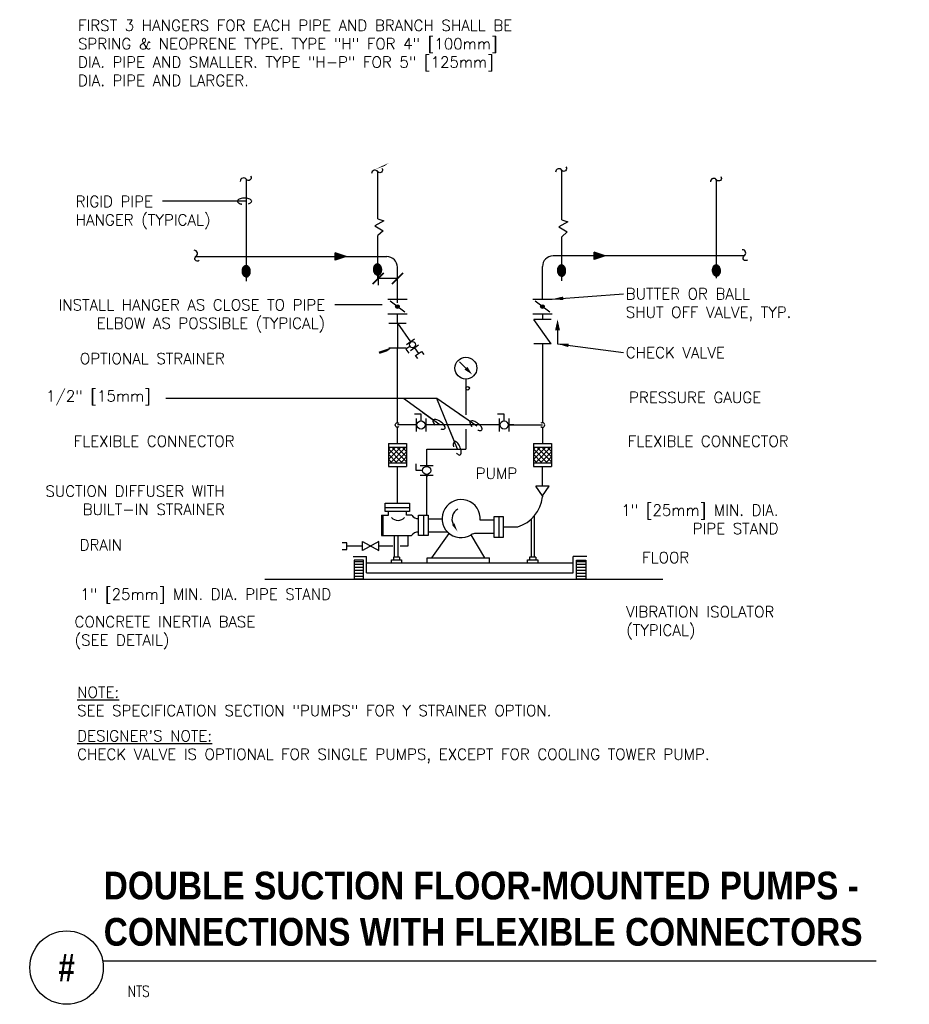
# Model space of a CAD drawing. Header units: inches. Extents: x 0.6 to 8.17, y -0.28 to 8.1.
import ezdxf
from ezdxf.enums import TextEntityAlignment as Align

# ---------------------------------------------------------------- set-up
doc = ezdxf.new("R2010")
doc.units = ezdxf.units.IN
doc.header["$MEASUREMENT"] = 0
doc.header["$PDSIZE"] = -1
for name, color, linetype in [('M-DETL-HEVY', 5, 'Continuous'), ('M-DETL-MEDM', 4, 'Continuous'), ('M-DETL-TEXT', 2, 'Continuous'), ('M-DETL-THIN', 2, 'Continuous')]:
    doc.layers.add(name, color=color, linetype=linetype)
doc.styles.add('BOLD', font='bold.shx', dxfattribs={"width": 0.9})
doc.styles.add('Romans', font='romans.shx')
doc.dimstyles.new('VA-Dims', dxfattribs={"dimtxt": 0.09375, "dimasz": 0.09375, "dimexe": 0.09375, "dimexo": 0.03125, "dimgap": 0.02, "dimtad": 1, "dimdec": 5, "dimzin": 0, "dimdsep": 46, "dimlunit": 4, "dimtxsty": 'Romans', "dimblk": 'ARCHTICK', "dimcen": 0.09375, "dimclrd": 256, "dimclre": 256, "dimclrt": 256, "dimadec": 0, "dimazin": 0, "dimtfac": 1, "dimtdec": 5, "dimtofl": 0, "dimtmove": 0, "dimatfit": 3, "dimfxl": 1, "dimfrac": 2, "dimtolj": 1, "dimtzin": 0, "dimlwd": -1, "dimlwe": -1, "dimarcsym": 0})
doc.dimstyles.new('VA-Loop', dxfattribs={"dimtxt": 0.09375, "dimasz": 0.18, "dimexe": 0.125, "dimexo": 0.0625, "dimgap": 0.09, "dimtad": 0, "dimtih": 1, "dimtoh": 1, "dimdec": 4, "dimzin": 0, "dimdsep": 46, "dimtxsty": 'Romans', "dimcen": 0.09, "dimclrd": 256, "dimclre": 256, "dimclrt": 256, "dimadec": 0, "dimazin": 0, "dimtfac": 1, "dimtdec": 4, "dimtofl": 0, "dimtmove": 0, "dimatfit": 3, "dimldrblk": 'dimloop1', "dimfxl": 1, "dimtolj": 1, "dimtzin": 0, "dimlwd": -1, "dimlwe": -1, "dimarcsym": 0})

# ---------------------------------------------------------------- blocks, each defined once
blk = doc.blocks.new('_ArchTick')
at = {"color": 0, "linetype": 'ByBlock', "const_width": 0.15}
blk.add_lwpolyline([(-0.5, -0.5), (0.5, 0.5)], dxfattribs=at)
blk = doc.blocks.new('MDROPR')
blk.add_arc((0, 0), 3.5, 227.8624, 132.1376)
blk = doc.blocks.new('dimloop1')
blk.add_line((-0.383, 0), (-1, 0))
blk.add_lwpolyline([(0.15, -0.121, 0.038212), (0.207, -0.1, 0.102096), (0.278, -0.047, 0.184921), (0.296, 0, 0.184921), (0.278, 0.047, 0.102096), (0.207, 0.099, 0.060952), (0.115, 0.129, 0.047258), (-0.008, 0.14), (-0.078, 0.14, 0.047258), (-0.202, 0.129, 0.060952), (-0.294, 0.099, 0.102096), (-0.365, 0.047, 0.184921), (-0.383, 0, 0.184921), (-0.365, -0.047, 0.102096), (-0.294, -0.1, 0.060952), (-0.202, -0.129, 0.011023), (-0.173, -0.134, 0.047258)], format="xyb")

msp = doc.modelspace()

# ---------------------------------------------------------------- hatches: boundary and pattern name
at = {"layer": 'M-DETL-MEDM'}
h = msp.add_hatch(color=256, dxfattribs=at)
h.paths.add_polyline_path([(5.4909, 6.1173), (5.4909, 6.086), (5.5846, 6.086)])
h.paths.add_polyline_path([(5.5846, 6.086), (5.4909, 6.086), (5.4909, 6.0548)])
h = msp.add_hatch(color=256, dxfattribs=at)
h.paths.add_polyline_path([(3.2859, 6.1118), (3.2859, 6.0805), (3.3797, 6.0805)])
h.paths.add_polyline_path([(3.3797, 6.0805), (3.2859, 6.0805), (3.2859, 6.0493)])
h = msp.add_hatch(color=256, dxfattribs=at)
h.paths.add_polyline_path([(3.8165, 5.6714, 0.236068), (3.804, 5.6651), (3.829, 5.6464, 0.618034)])
h.paths.add_polyline_path([(3.804, 5.6651, 0.618034), (3.8165, 5.6401, 0.236068), (3.829, 5.6464)])
h = msp.add_hatch(color=256, dxfattribs=at)
h.paths.add_polyline_path([(5.0508, 5.6714, 0.236068), (5.0383, 5.6651), (5.0633, 5.6464, 0.618034)])
h.paths.add_polyline_path([(5.0383, 5.6651, 0.618034), (5.0508, 5.6401, 0.236068), (5.0633, 5.6464)])
h = msp.add_hatch(dxfattribs=at)
h.set_pattern_fill('NET', color=256, scale=0.25, angle=-45, style=0)
h.set_pattern_definition([(315, (0.02749, 6.343388), (0.02209709, 0.02209709), []), (45, (0.02749, 6.343388), (-0.02209709, 0.02209709), [])])
h.paths.add_polyline_path([(3.739, 4.459), (3.739, 4.3265), (3.894, 4.3265), (3.894, 4.459)])
h = msp.add_hatch(dxfattribs=at)
h.set_pattern_fill('NET', color=256, scale=0.25, angle=-45, style=0)
h.set_pattern_definition([(315, (1.261833, 6.343388), (0.02209709, 0.02209709), []), (45, (1.261833, 6.343388), (-0.02209709, 0.02209709), [])])
h.paths.add_polyline_path([(4.9733, 4.459), (4.9733, 4.3265), (5.1283, 4.3265), (5.1283, 4.459)])
at = {"layer": 'M-DETL-THIN'}
h = msp.add_hatch(dxfattribs=at)
h.set_pattern_fill('ANSI31', color=256, scale=0.2, angle=315, style=0)
h.set_pattern_definition([(0, (-84.468812, -49.362628), (9e-18, 0.025), [])])
h.paths.add_polyline_path([(3.4465, 3.4967), (3.4465, 3.3356), (3.526, 3.3356), (3.526, 3.4967)])
h = msp.add_hatch(dxfattribs=at)
h.set_pattern_fill('ANSI31', color=256, scale=0.2, angle=315, style=0)
h.set_pattern_definition([(180, (93.336065, -49.362628), (-9e-18, 0.025), [])])
h.paths.add_polyline_path([(5.4207, 3.4967), (5.4207, 3.3356), (5.3413, 3.3356), (5.3413, 3.4967)])

# ---------------------------------------------------------------- linework, layer by layer
at = {"layer": 'M-DETL-HEVY'}
for p, q in [((3.713, 3.9814), (3.9199, 3.9814)), ((3.713, 3.9104), (3.713, 3.9814)), ((3.713, 3.9459), (3.9199, 3.9459)), ((3.9199, 3.9814), (3.9199, 3.9104)), ((3.6817, 3.8792), (3.7406, 3.8792)), ((3.6817, 3.8792), (3.6817, 3.7063)), ((3.6908, 3.8792), (3.6908, 3.7063)), ((3.9199, 3.9104), (3.713, 3.9104)), ((3.7406, 3.8792), (3.7406, 3.9104)), ((3.8923, 3.8792), (3.8923, 3.9104)), ((3.9381, 3.8792), (3.8923, 3.8792)), ((4.0369, 3.8802), (4.0369, 3.7072)), ((4.6785, 3.8674), (4.6785, 3.6944)), ((4.9803, 3.8735), (4.9803, 3.5237)), ((4.0783, 3.8497), (4.1959, 3.8497)), ((4.6371, 3.8369), (4.5196, 3.8369)), ((4.9531, 3.8456), (4.9531, 3.5237)), ((3.6817, 3.7063), (3.9369, 3.7063)), ((3.7921, 3.5237), (3.7921, 3.7063)), ((3.8231, 3.5237), (3.8231, 3.7063)), ((4.0783, 3.7377), (4.242, 3.7377)), ((4.1101, 3.5168), (4.2567, 3.7244)), ((4.5598, 3.5168), (4.4435, 3.7132)), ((4.6371, 3.7249), (4.483, 3.7249)), ((3.8325, 3.5237), (3.7812, 3.5237)), ((3.7812, 3.5237), (3.7812, 3.5011)), ((3.8325, 3.5237), (3.8325, 3.5011)), ((4.9929, 3.5237), (4.9417, 3.5237)), ((4.9417, 3.5237), (4.9417, 3.5011)), ((4.9929, 3.5237), (4.9929, 3.5011)), ((3.7642, 3.5011), (3.8495, 3.5011)), ((3.7642, 3.4753), (3.7642, 3.5011)), ((3.8495, 3.5011), (3.8495, 3.4753)), ((4.0696, 3.5168), (4.6002, 3.5168)), ((4.0696, 3.4753), (4.0696, 3.5168)), ((4.6002, 3.4753), (4.6002, 3.5168)), ((4.9246, 3.5011), (5.01, 3.5011)), ((4.9246, 3.4753), (4.9246, 3.5011)), ((5.01, 3.5011), (5.01, 3.4753))]:
    msp.add_line(p, q, dxfattribs=at)
for points in [[(3.9955, 3.8802), (4.0783, 3.8802), (4.0783, 3.7072), (3.9955, 3.7072)], [(4.7199, 3.8674), (4.6371, 3.8674), (4.6371, 3.6944), (4.7199, 3.6944)]]:
    msp.add_lwpolyline(points, close=True, dxfattribs=at)
for centre, radius, start, end in [((4.358, 3.851), 0.1622, 355.0004, 302.20256), ((3.8216, 3.9093), 0.0736, 220.60939, 319.39061), ((3.9895, 3.9135), 0.0617, 213.71383, 275.63329), ((4.3752, 3.8486), 0.095, 118.47098, 207.99774), ((3.9895, 3.6739), 0.0617, 84.36671, 148.35141), ((4.483, 3.6526), 0.0724, 90, 122.20256)]:
    msp.add_arc(centre, radius, start, end, dxfattribs=at)
msp.add_solid([(4.3018, 3.8099), (4.2808, 3.7981), (4.3269, 3.741)], dxfattribs=at)
at = {"layer": 'M-DETL-MEDM'}
for p, q in [((3.6496, 6.403), (3.6496, 6.8014)), ((5.2156, 6.3943), (5.2156, 6.8136)), ((2.5312, 5.8715), (2.5312, 6.735)), ((6.5336, 5.8968), (6.5336, 6.7314)), ((3.7004, 6.386), (3.6245, 6.3435)), ((3.6496, 6.403), (3.7004, 6.386)), ((5.2664, 6.3773), (5.1905, 6.3349)), ((5.2156, 6.3943), (5.2664, 6.3773)), ((3.6245, 6.3435), (3.6938, 6.301)), ((3.6938, 6.301), (3.6496, 6.2586)), ((5.1905, 6.3349), (5.2598, 6.2924)), ((5.2598, 6.2924), (5.2156, 6.2499)), ((3.6496, 5.8915), (3.6496, 6.2586)), ((5.2156, 5.8732), (5.2156, 6.2499)), ((5.4909, 6.0548), (5.4909, 6.1173)), ((5.5846, 6.086), (5.4909, 6.1173)), ((2.0995, 6.0805), (3.7262, 6.0805)), ((3.2859, 6.0493), (3.2859, 6.1118)), ((3.3797, 6.0805), (3.2859, 6.1118)), ((3.3797, 6.0805), (3.2859, 6.0493)), ((6.7666, 6.086), (5.1412, 6.086)), ((5.5846, 6.086), (5.4909, 6.0548)), ((3.8165, 5.6864), (3.8165, 5.9901)), ((5.0508, 5.7183), (5.0508, 5.9956)), ((3.7331, 5.7183), (3.8998, 5.7183)), ((3.879, 5.6089), (3.754, 5.7026)), ((4.9675, 5.7183), (5.1341, 5.7183)), ((5.1133, 5.6089), (4.9883, 5.7026)), ((3.7331, 5.5933), (3.8998, 5.5933)), ((3.8165, 5.5138), (3.8165, 5.5933)), ((4.9675, 5.5933), (5.1341, 5.5933)), ((5.1237, 5.337), (4.9779, 5.5454)), ((5.1237, 5.5454), (4.9779, 5.5454)), ((5.0508, 5.5933), (5.0508, 5.5454)), ((3.7435, 5.5138), (3.8894, 5.5138)), ((3.8165, 5.5138), (3.9264, 5.3566)), ((3.8165, 5.5138), (3.8165, 5.3054)), ((5.1791, 5.4531), (5.1791, 5.338)), ((3.8923, 5.3327), (3.9606, 5.3805)), ((3.7435, 5.3054), (3.8894, 5.3054)), ((3.8165, 4.6674), (3.8165, 5.3054)), ((3.923, 5.3161), (3.8889, 5.2922)), ((3.8889, 5.2922), (3.9128, 5.2581)), ((3.9282, 5.2815), (3.9964, 5.3293)), ((3.9623, 5.3054), (3.9966, 5.2564)), ((5.1237, 5.337), (4.9779, 5.337)), ((5.0508, 5.337), (5.0508, 4.6674)), ((4.3985, 5.1312), (4.3455, 5.1842)), ((4.3985, 5.0374), (4.3985, 4.7332)), ((4.0171, 4.7385), (3.9616, 4.7385)), ((3.9755, 4.7037), (3.9755, 4.5926)), ((4.0171, 4.6829), (4.0171, 4.7385)), ((4.0588, 4.7037), (4.0588, 4.5926)), ((4.7242, 4.7385), (4.6686, 4.7385)), ((4.6825, 4.7037), (4.6825, 4.5926)), ((4.7242, 4.6829), (4.7242, 4.7385)), ((4.7658, 4.7037), (4.7658, 4.5926)), ((3.9755, 4.6482), (3.8165, 4.6482)), ((3.8165, 4.4902), (3.8165, 4.6289)), ((4.6825, 4.6482), (4.0588, 4.6482)), ((4.3985, 4.6133), (4.3985, 4.4423)), ((4.7658, 4.6482), (5.0508, 4.6482)), ((4.8075, 4.6482), (4.7658, 4.6482)), ((5.0508, 4.6289), (5.0508, 4.4902)), ((3.739, 4.4902), (3.894, 4.4902)), ((3.739, 4.4902), (3.739, 4.2952)), ((3.739, 4.459), (3.894, 4.459)), ((3.894, 4.4902), (3.894, 4.2952)), ((4.0654, 4.4423), (4.3985, 4.4423)), ((4.0654, 4.3028), (4.0654, 4.4423)), ((4.9733, 4.4902), (5.1283, 4.4902)), ((4.9733, 4.4902), (4.9733, 4.2952)), ((4.9733, 4.459), (5.1283, 4.459)), ((5.1283, 4.4902), (5.1283, 4.2952)), ((3.739, 4.3265), (3.894, 4.3265)), ((3.739, 4.2952), (3.894, 4.2952)), ((3.8165, 3.9814), (3.8165, 4.2952)), ((3.9751, 4.2611), (3.9751, 4.3167)), ((4.0098, 4.3028), (4.1209, 4.3028)), ((4.9733, 4.3265), (5.1283, 4.3265)), ((4.9733, 4.2952), (5.1283, 4.2952)), ((5.0508, 4.1263), (5.0508, 4.2952)), ((4.0307, 4.2611), (3.9751, 4.2611)), ((4.0098, 4.2195), (4.1209, 4.2195)), ((4.0654, 4.233), (4.0654, 4.233)), ((4.0654, 4.233), (4.0654, 4.233)), ((4.0654, 3.8802), (4.0654, 4.2195)), ((5.1083, 4.1263), (4.9933, 4.1263)), ((5.0508, 4.0448), (4.9933, 4.1263)), ((5.0508, 4.0448), (5.1083, 4.1263)), ((5.0508, 4.0448), (5.0508, 4.0351)), ((4.7199, 3.7809), (4.8399, 3.7809)), ((3.9055, 3.7063), (3.9055, 3.6173)), ((3.5193, 3.6173), (3.3842, 3.6173)), ((3.7771, 3.6173), (3.6589, 3.6173)), ((3.9055, 3.6173), (3.8394, 3.6173))]:
    msp.add_line(p, q, dxfattribs=at)
for points in [[(3.6843, 6.8308, -0.989454), (3.6496, 6.8014), (3.6496, 6.8014, 0.789575), (3.5964, 6.7867)], [(5.2503, 6.843, -0.989454), (5.2156, 6.8136), (5.2156, 6.8136, 0.789575), (5.1624, 6.7989)], [(2.5659, 6.7644, -0.989454), (2.5312, 6.735), (2.5312, 6.735, 0.789575), (2.4779, 6.7203)], [(6.5682, 6.7608, -0.989454), (6.5336, 6.7314), (6.5336, 6.7314, 0.789575), (6.4803, 6.7167)], [(2.1289, 6.0459, -0.989454), (2.0995, 6.0805), (2.0995, 6.0805, 0.789575), (2.0849, 6.1338)], [(6.7961, 6.0513, -0.989454), (6.7666, 6.086), (6.7666, 6.086, 0.789575), (6.752, 6.1393)]]:
    msp.add_lwpolyline(points, format="xyb", dxfattribs=at)
for points in [[(3.989, 5.2128), (3.971, 5.2384), (4.0222, 5.2743), (4.0402, 5.2487)], [(3.3449, 3.5887), (3.3842, 3.5887), (3.3842, 3.6458), (3.3449, 3.6458)], [(3.6589, 3.5792), (3.6589, 3.6554), (3.5193, 3.5792), (3.5193, 3.6554), (3.6589, 3.5792)]]:
    msp.add_lwpolyline(points, dxfattribs=at)
for centre, radius in [((3.8165, 5.6558), 0.0156), ((5.0508, 5.6558), 0.0156), ((3.9444, 5.331), 0.026), ((4.3985, 5.1312), 0.0938), ((4.4141, 4.9597), 0.0156), ((4.0171, 4.6482), 0.0347), ((4.7242, 4.6482), 0.0347), ((4.0654, 4.2611), 0.0347)]:
    msp.add_circle(centre, radius, dxfattribs=at)
for centre, radius, start, end in [((3.726, 5.9901), 0.0904, 0, 90), ((5.1412, 5.9956), 0.0904, 90, 180), ((4.7496, 4.0704), 0.3032, 287.31993, 353.32691)]:
    msp.add_arc(centre, radius, start, end, dxfattribs=at)
for p in [(3.9755, 4.6482), (4.6825, 4.6482), (4.0654, 4.2091)]:
    msp.add_point(p, dxfattribs=at)
for points in [[(5.2, 5.4531), (5.1581, 5.4531), (5.1791, 5.5469)], [(4.4107, 5.1434), (4.3863, 5.119), (4.4515, 5.0782)]]:
    msp.add_solid(points, dxfattribs=at)
at = {"layer": 'M-DETL-TEXT'}
for p, q in [((3.6522, 5.9499), (3.6522, 5.8382)), ((3.8165, 5.8936), (3.6522, 5.8936)), ((1.3125, 0.0888), (7.8913, 0.0888))]:
    msp.add_line(p, q, dxfattribs=at)
for points in [[(3.7089, 6.8522, 0, 0.0417, 0), (3.8174, 6.9142, 0, 0, 0), (5.214, 7.5833, 0, 0, 0)], [(5.2156, 6.8601, 0, 0.0417, 0), (5.2151, 6.9851, 0, 0, 0), (5.214, 7.5898, 0, 0, 0), (4.8142, 7.5898, 0, 0, 0)], [(3.7402, 5.8936, 0, 0.0313, 0), (3.7178, 5.8025, 0, 0, 0), (3.685, 5.6688, 0, 0, 0), (3.2845, 5.6688, 0, 0, 0)], [(3.7752, 5.3099, 0, 0.0417, 0), (3.6643, 5.2523, 0, 0, 0), (3.4577, 5.1804, 0, 0, 0), (2.4282, 5.1804, 0, 0, 0)], [(4.4922, 5.1342, 0, 0.0417, 0), (4.5618, 5.0755, 0, 0, 0), (4.8037, 4.867, 0, 0, 0), (5.6904, 4.867, 0, 0, 0)], [(3.76, 4.3529, 0, 0.0417, 0), (3.6483, 4.4091, 0, 0, 0), (3.4855, 4.4911, 0, 0, 0), (2.693, 4.4911, 0, 0, 0)], [(5.1283, 4.3833, 0, 0.0417, 0), (5.2398, 4.4398, 0, 0, 0), (5.3459, 4.4935, 0, 0, 0), (5.6972, 4.4935, 0, 0, 0)], [(4.3025, 4.0034, 0, 0.0417, 0), (4.2665, 4.1231, 0, 0, 0), (4.233, 4.2345, 0, 0, 0), (4.4107, 4.2345, 0, 0, 0)], [(3.6817, 3.8116, 0, 0.0417, 0), (3.5708, 3.8693, 0, 0, 0), (3.4577, 3.9281, 0, 0, 0), (2.4282, 3.9281, 0, 0, 0)], [(4.9803, 3.74, 0, 0.0417, 0), (5.1053, 3.74, 0, 0, 0), (5.6703, 3.74, 0, 0, 0)], [(3.3084, 3.6203, 0, 0.0417, 0), (3.1834, 3.6203, 0, 0, 0), (1.5827, 3.6203, 0, 0, 0)], [(3.7921, 3.5724, 0, 0.0417, 0), (3.7098, 3.4783, 0, 0, 0), (3.4604, 3.1929, 0, 0, 0), (3.3208, 3.1929, 0, 0, 0)], [(5.5304, 3.3356, 0, 0.0417, 0), (5.6068, 3.4345, 0, 0, 0), (5.6689, 3.5148, 0, 0, 0), (5.8208, 3.5148, 0, 0, 0)], [(4.2368, 3.3897, 0, 0.0417, 0), (4.1497, 3.3001, 0, 0, 0), (3.8179, 2.9585, 0, 0, 0), (2.8897, 2.9585, 0, 0, 0)], [(5.3875, 3.3356, 0, 0.0417, 0), (5.4513, 3.2281, 0, 0, 0), (5.555, 3.0534, 0, 0, 0), (5.6653, 3.0534, 0, 0, 0)]]:
    msp.add_lwpolyline(points, format="xyseb", dxfattribs=at)
msp.add_lwpolyline([(3.685, 5.6688), (3.2845, 5.6688)], dxfattribs=at)
msp.add_circle((1, 0.0312), 0.3125, dxfattribs=at)
at = {"layer": 'M-DETL-THIN'}
for p, q in [((3.4395, 3.5281), (3.5538, 3.5281)), ((3.5538, 3.3897), (3.5538, 3.5281)), ((5.3134, 3.3897), (5.3134, 3.5281)), ((5.4277, 3.5281), (5.3134, 3.5281)), ((3.5538, 3.4753), (5.3134, 3.4753)), ((3.5538, 3.3897), (5.3134, 3.3897)), ((2.6868, 3.3356), (6.0764, 3.3356))]:
    msp.add_line(p, q, dxfattribs=at)
for points in [[(3.4465, 3.4967), (3.4465, 3.3356), (3.526, 3.3356), (3.526, 3.4967)], [(5.4207, 3.4967), (5.4207, 3.3356), (5.3413, 3.3356), (5.3413, 3.4967)]]:
    msp.add_lwpolyline(points, close=True, dxfattribs=at)

# ---------------------------------------------------------------- block references
at = {"layer": 'M-DETL-MEDM', "yscale": 0.005499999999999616, "zscale": 0.005500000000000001}
for p, xscale in [((3.8165, 4.6482), -0.005499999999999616), ((5.0508, 4.6482), 0.005499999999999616)]:
    msp.add_blockref('MDROPR', p, dxfattribs=dict(at, xscale=xscale))
at = {"layer": 'M-DETL-TEXT', "yscale": 0.095, "zscale": 0.095}
for p, xscale in [((3.6522, 5.8941), 0.095), ((3.8165, 5.8941), 0.09499999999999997)]:
    msp.add_blockref('_ArchTick', p, dxfattribs=dict(at, xscale=xscale))

# ---------------------------------------------------------------- texts
at = {"layer": 'M-DETL-TEXT', "style": 'BOLD', "width": 0.8}
msp.add_text('#', height=0.2362, dxfattribs=at).set_placement((1, 0.0312), align=Align.MIDDLE)
at = {"layer": 'M-DETL-TEXT', "style": 'Romans', "width": 0.8}
msp.add_text('NTS', height=0.09375, dxfattribs=at).set_placement((1.5201, -0.2166))
at = {"layer": 'M-DETL-TEXT'}
for s, insert, char_height, width, attachment_point, style in [('FIRST 3 HANGERS FOR EACH PIPE AND BRANCH SHALL BE SPRING & NEOPRENE TYPE. TYPE "H" FOR 4" [100mm] DIA. PIPE AND SMALLER. TYPE "H-P" FOR 5" [125mm] DIA. PIPE AND LARGER.', (1.0968, 8.0944), 0.09375, 4.017857, 1, 'Romans'), ('RIGID PIPE HANGER (TYPICAL)', (1.0767, 6.5961), 0.09375, 1.263393, 1, 'Romans'), ('INSTALL HANGER AS CLOSE TO PIPE ELBOW AS POSSIBLE (TYPICAL)', (3.2006, 5.7166), 0.09375, 2.660617, 3, 'Romans'), ('OPTIONAL STRAINER', (2.3461, 5.2595), 0.09375, 1.961695, 3, 'Romans'), ('1/2" [15mm] ', (0.825, 4.9416), 0.09375, 1.205245, 1, 'Romans'), ('PRESSURE GAUGE', (5.7874, 4.929), 0.09375, 1.314989, 1, 'Romans'), ('FLEXIBLE CONNECTOR', (1.0596, 4.5566), 0.09375, 1.638141, 1, 'Romans'), ('FLEXIBLE CONNECTOR', (5.7767, 4.5566), 0.09375, 1.647972, 1, 'Romans'), ('PUMP', (4.4824, 4.2827), 0.09375, 0.361607, 1, 'Romans'), ('SUCTION DIFFUSER WITH BUILT-IN STRAINER', (2.3461, 4.1322), 0.09375, 1.961695, 3, 'Romans'), ('1" [25mm] MIN. DIA. PIPE STAND', (7.06, 3.9699), 0.09375, 1.540179, 3, 'Romans'), ('DRAIN', (1.4716, 3.6741), 0.09375, 0.366071, 3, 'Romans'), ('FLOOR', (5.8987, 3.5665), 0.09375, 0.415179, 1, 'Romans'), ('1" [25mm] MIN. DIA. PIPE STAND', (3.2513, 3.2551), 0.09375, 2.625286, 3, 'Romans'), ('VIBRATION ISOLATOR (TYPICAL)', (5.7631, 3.1051), 0.09375, 1.40625, 1, 'Romans'), ('CONCRETE INERTIA BASE (SEE DETAIL)', (1.0675, 3.0206), 0.09375, 1.732143, 1, 'Romans'), ('{\\LNOTE:} \\PSEE SPECIFICATION SECTION "PUMPS" FOR Y STRAINER OPTION.', (1.0895, 2.421), 0.09375, 4.621205, 1, 'Romans'), ("{\\LDESIGNER'S NOTE:} \\PCHECK VALVE IS OPTIONAL FOR SINGLE PUMPS, EXCEPT FOR COOLING TOWER PUMP.", (1.0895, 2.0496), 0.09375, 6.697098, 1, 'Romans'), ('DOUBLE SUCTION FLOOR-MOUNTED PUMPS - CONNECTIONS WITH FLEXIBLE CONNECTORS', (1.3158, 0.8472), 0.23622, 6.924233, 1, 'BOLD')]:
    msp.add_mtext(s, dxfattribs=dict(at, insert=insert, char_height=char_height, width=width, attachment_point=attachment_point, style=style))
at = {"layer": 'M-DETL-TEXT', "char_height": 0.09375, "attachment_point": 1, "style": 'Romans'}
for s, insert in [('BUTTER OR BALL\\PSHUT OFF VALVE, TYP.', (5.7599, 5.8105)), ('CHECK VALVE', (5.7599, 5.3105))]:
    msp.add_mtext(s, dxfattribs=dict(at, insert=insert))

# ---------------------------------------------------------------- meshes
at = {"layer": 'M-DETL-MEDM'}
mesh = msp.add_polyface(dxfattribs=at)
corners = [(2.5135, 5.9142), (2.52, 5.9105), (2.5127, 5.915), (2.5245, 5.9091), (2.5077, 5.9196), (2.5268, 5.9085), (2.5067, 5.9209), (2.5316, 5.9083), (2.5026, 5.9263), (2.5336, 5.9083), (2.5017, 5.928), (2.5384, 5.9094), (2.4986, 5.9341), (2.5403, 5.9099), (2.4979, 5.9361), (2.5448, 5.9123), (2.4957, 5.9428), (2.5465, 5.9132), (2.4953, 5.945), (2.5506, 5.9169), (2.4941, 5.9519), (2.552, 5.9182), (2.494, 5.9542), (2.5555, 5.923), (2.4938, 5.9612), (2.5567, 5.9246), (2.494, 5.9635), (2.5593, 5.9303), (2.4948, 5.9703), (2.5602, 5.9323), (2.4954, 5.9724), (2.562, 5.9386), (2.4972, 5.9788), (2.5626, 5.9408), (2.4981, 5.9808), (2.5634, 5.9476), (2.5007, 5.9864), (2.5637, 5.9498), (2.502, 5.9881), (2.5634, 5.9569), (2.5054, 5.9929), (2.5634, 5.9591), (2.5068, 5.9942), (2.5621, 5.9661), (2.5109, 5.9978), (2.5617, 5.9683), (2.5126, 5.9987), (2.5595, 5.9749), (2.5171, 6.0012), (2.5589, 5.9769), (2.519, 6.0017), (2.5238, 6.0028), (2.5557, 5.983), (2.5238, 6.0028), (2.5258, 6.0028), (2.5548, 5.9848), (2.5307, 6.0026), (2.5508, 5.9901), (2.5329, 6.0019), (2.5498, 5.9915), (2.5374, 6.0006), (2.5447, 5.9961), (2.5439, 5.9968)]
mesh.append_faces([[corners[k] for k in face] for face in [(0, 0, 1, 2), (2, 1, 3, 4), (4, 3, 5, 6), (6, 5, 7, 8), (8, 7, 9, 10), (10, 9, 11, 12), (12, 11, 13, 14), (14, 13, 15, 16), (16, 15, 17, 18), (18, 17, 19, 20), (20, 19, 21, 22), (22, 21, 23, 24), (24, 23, 25, 26), (26, 25, 27, 28), (28, 27, 29, 30), (30, 29, 31, 32), (32, 31, 33, 34), (34, 33, 35, 36), (36, 35, 37, 38), (38, 37, 39, 40), (40, 39, 41, 42), (42, 41, 43, 44), (44, 43, 45, 46), (46, 45, 47, 48), (48, 47, 49, 50), (50, 49, 52, 53), (51, 52, 55, 54), (54, 55, 57, 56), (56, 57, 59, 58), (58, 59, 61, 60), (60, 61, 62, 62)]], dxfattribs={"vtx0": -1, "vtx2": -1})
mesh = msp.add_polyface(dxfattribs=at)
corners = [(3.632, 5.9284), (3.6384, 5.9246), (3.6311, 5.9291), (3.6429, 5.9233), (3.6261, 5.9337), (3.6452, 5.9226), (3.6251, 5.9351), (3.65, 5.9224), (3.6211, 5.9404), (3.6521, 5.9224), (3.6202, 5.9422), (3.6569, 5.9236), (3.617, 5.9483), (3.6587, 5.924), (3.6163, 5.9503), (3.6633, 5.9265), (3.6141, 5.9569), (3.6649, 5.9274), (3.6137, 5.9591), (3.669, 5.931), (3.6125, 5.9661), (3.6705, 5.9324), (3.6124, 5.9683), (3.6739, 5.9371), (3.6122, 5.9754), (3.6751, 5.9388), (3.6125, 5.9776), (3.6778, 5.9444), (3.6133, 5.9844), (3.6787, 5.9464), (3.6139, 5.9866), (3.6804, 5.9528), (3.6156, 5.993), (3.681, 5.9549), (3.6165, 5.9949), (3.6818, 5.9617), (3.6192, 6.0006), (3.6821, 5.964), (3.6204, 6.0022), (3.6819, 5.971), (3.6238, 6.007), (3.6818, 5.9733), (3.6253, 6.0083), (3.6806, 5.9802), (3.6294, 6.012), (3.6802, 5.9824), (3.631, 6.0129), (3.678, 5.9891), (3.6356, 6.0153), (3.6773, 5.9911), (3.6374, 6.0158), (3.6423, 6.0169), (3.6741, 5.9972), (3.6423, 6.0169), (3.6443, 6.0169), (3.6732, 5.9989), (3.6491, 6.0167), (3.6692, 6.0043), (3.6514, 6.0161), (3.6682, 6.0056), (3.6559, 6.0147), (3.6632, 6.0102), (3.6623, 6.011)]
mesh.append_faces([[corners[k] for k in face] for face in [(0, 0, 1, 2), (2, 1, 3, 4), (4, 3, 5, 6), (6, 5, 7, 8), (8, 7, 9, 10), (10, 9, 11, 12), (12, 11, 13, 14), (14, 13, 15, 16), (16, 15, 17, 18), (18, 17, 19, 20), (20, 19, 21, 22), (22, 21, 23, 24), (24, 23, 25, 26), (26, 25, 27, 28), (28, 27, 29, 30), (30, 29, 31, 32), (32, 31, 33, 34), (34, 33, 35, 36), (36, 35, 37, 38), (38, 37, 39, 40), (40, 39, 41, 42), (42, 41, 43, 44), (44, 43, 45, 46), (46, 45, 47, 48), (48, 47, 49, 50), (50, 49, 52, 53), (51, 52, 55, 54), (54, 55, 57, 56), (56, 57, 59, 58), (58, 59, 61, 60), (60, 61, 62, 62)]], dxfattribs={"vtx0": -1, "vtx2": -1})
mesh = msp.add_polyface(dxfattribs=at)
corners = [(5.198, 5.9197), (5.2044, 5.916), (5.1971, 5.9205), (5.2089, 5.9146), (5.1921, 5.925), (5.2112, 5.9139), (5.1911, 5.9264), (5.216, 5.9138), (5.1871, 5.9318), (5.218, 5.9137), (5.1861, 5.9335), (5.2229, 5.9149), (5.183, 5.9396), (5.2247, 5.9153), (5.1823, 5.9416), (5.2292, 5.9178), (5.1801, 5.9483), (5.2309, 5.9187), (5.1797, 5.9505), (5.235, 5.9224), (5.1785, 5.9574), (5.2365, 5.9237), (5.1784, 5.9597), (5.2399, 5.9285), (5.1782, 5.9667), (5.2411, 5.9301), (5.1785, 5.969), (5.2438, 5.9358), (5.1792, 5.9758), (5.2447, 5.9377), (5.1798, 5.9779), (5.2464, 5.9441), (5.1816, 5.9843), (5.247, 5.9462), (5.1825, 5.9862), (5.2478, 5.9531), (5.1852, 5.9919), (5.2481, 5.9553), (5.1864, 5.9936), (5.2479, 5.9623), (5.1898, 5.9983), (5.2478, 5.9646), (5.1913, 5.9997), (5.2466, 5.9716), (5.1953, 6.0033), (5.2462, 5.9738), (5.197, 6.0042), (5.2439, 5.9804), (5.2016, 6.0067), (5.2433, 5.9824), (5.2034, 6.0071), (5.2082, 6.0083), (5.2401, 5.9885), (5.2082, 6.0083), (5.2102, 6.0082), (5.2392, 5.9903), (5.2151, 6.0081), (5.2352, 5.9956), (5.2174, 6.0074), (5.2342, 5.997), (5.2219, 6.0061), (5.2292, 6.0016), (5.2283, 6.0023)]
mesh.append_faces([[corners[k] for k in face] for face in [(0, 0, 1, 2), (2, 1, 3, 4), (4, 3, 5, 6), (6, 5, 7, 8), (8, 7, 9, 10), (10, 9, 11, 12), (12, 11, 13, 14), (14, 13, 15, 16), (16, 15, 17, 18), (18, 17, 19, 20), (20, 19, 21, 22), (22, 21, 23, 24), (24, 23, 25, 26), (26, 25, 27, 28), (28, 27, 29, 30), (30, 29, 31, 32), (32, 31, 33, 34), (34, 33, 35, 36), (36, 35, 37, 38), (38, 37, 39, 40), (40, 39, 41, 42), (42, 41, 43, 44), (44, 43, 45, 46), (46, 45, 47, 48), (48, 47, 49, 50), (50, 49, 52, 53), (51, 52, 55, 54), (54, 55, 57, 56), (56, 57, 59, 58), (58, 59, 61, 60), (60, 61, 62, 62)]], dxfattribs={"vtx0": -1, "vtx2": -1})
mesh = msp.add_polyface(dxfattribs=at)
corners = [(6.5159, 5.9212), (6.5224, 5.9175), (6.5151, 5.922), (6.5269, 5.9161), (6.5101, 5.9266), (6.5291, 5.9155), (6.509, 5.9279), (6.534, 5.9153), (6.505, 5.9333), (6.536, 5.9153), (6.5041, 5.935), (6.5408, 5.9164), (6.501, 5.9411), (6.5427, 5.9169), (6.5003, 5.9431), (6.5472, 5.9193), (6.4981, 5.9498), (6.5489, 5.9202), (6.4977, 5.952), (6.553, 5.9239), (6.4965, 5.9589), (6.5544, 5.9252), (6.4964, 5.9612), (6.5579, 5.93), (6.4962, 5.9682), (6.5591, 5.9316), (6.4964, 5.9705), (6.5617, 5.9373), (6.4972, 5.9773), (6.5626, 5.9393), (6.4978, 5.9794), (6.5644, 5.9456), (6.4996, 5.9858), (6.565, 5.9478), (6.5005, 5.9878), (6.5658, 5.9546), (6.5031, 5.9934), (6.566, 5.9568), (6.5043, 5.9951), (6.5658, 5.9639), (6.5078, 5.9999), (6.5657, 5.9661), (6.5092, 6.0012), (6.5645, 5.9731), (6.5133, 6.0048), (6.5641, 5.9753), (6.515, 6.0058), (6.5619, 5.9819), (6.5195, 6.0082), (6.5612, 5.9839), (6.5214, 6.0087), (6.5262, 6.0098), (6.5581, 5.99), (6.5262, 6.0098), (6.5282, 6.0098), (6.5572, 5.9918), (6.5331, 6.0096), (6.5532, 5.9971), (6.5353, 6.0089), (6.5521, 5.9985), (6.5398, 6.0076), (6.5471, 6.0031), (6.5463, 6.0038)]
mesh.append_faces([[corners[k] for k in face] for face in [(0, 0, 1, 2), (2, 1, 3, 4), (4, 3, 5, 6), (6, 5, 7, 8), (8, 7, 9, 10), (10, 9, 11, 12), (12, 11, 13, 14), (14, 13, 15, 16), (16, 15, 17, 18), (18, 17, 19, 20), (20, 19, 21, 22), (22, 21, 23, 24), (24, 23, 25, 26), (26, 25, 27, 28), (28, 27, 29, 30), (30, 29, 31, 32), (32, 31, 33, 34), (34, 33, 35, 36), (36, 35, 37, 38), (38, 37, 39, 40), (40, 39, 41, 42), (42, 41, 43, 44), (44, 43, 45, 46), (46, 45, 47, 48), (48, 47, 49, 50), (50, 49, 52, 53), (51, 52, 55, 54), (54, 55, 57, 56), (56, 57, 59, 58), (58, 59, 61, 60), (60, 61, 62, 62)]], dxfattribs={"vtx0": -1, "vtx2": -1})

# ---------------------------------------------------------------- leaders
at = {"layer": 'M-DETL-TEXT'}
for points in [[(2.522, 6.5516), (1.8154, 6.5516)], [(4.4911, 4.6373), (4.151, 4.872), (1.845, 4.872)], [(4.1765, 4.6482), (3.8675, 4.872), (3.7517, 4.872)], [(4.3285, 4.4423), (4.151, 4.872), (4.0325, 4.872)]]:
    msp.add_leader(points, dimstyle='VA-Loop', dxfattribs=at)
at = {"layer": 'M-DETL-TEXT', "annotation_type": 0, "has_hookline": 1, "hookline_direction": 0}
for points, text_width in [([(5.1341, 5.7183), (5.7399, 5.7636)], 1.6027), ([(5.1791, 5.338), (5.7399, 5.2636)], 0.9375)]:
    msp.add_leader(points, dimstyle='VA-Dims', override={"dimgap": 0.02, "dimtad": 0}, dxfattribs=dict(at, text_width=text_width))

doc.saveas('drawing.dxf')
